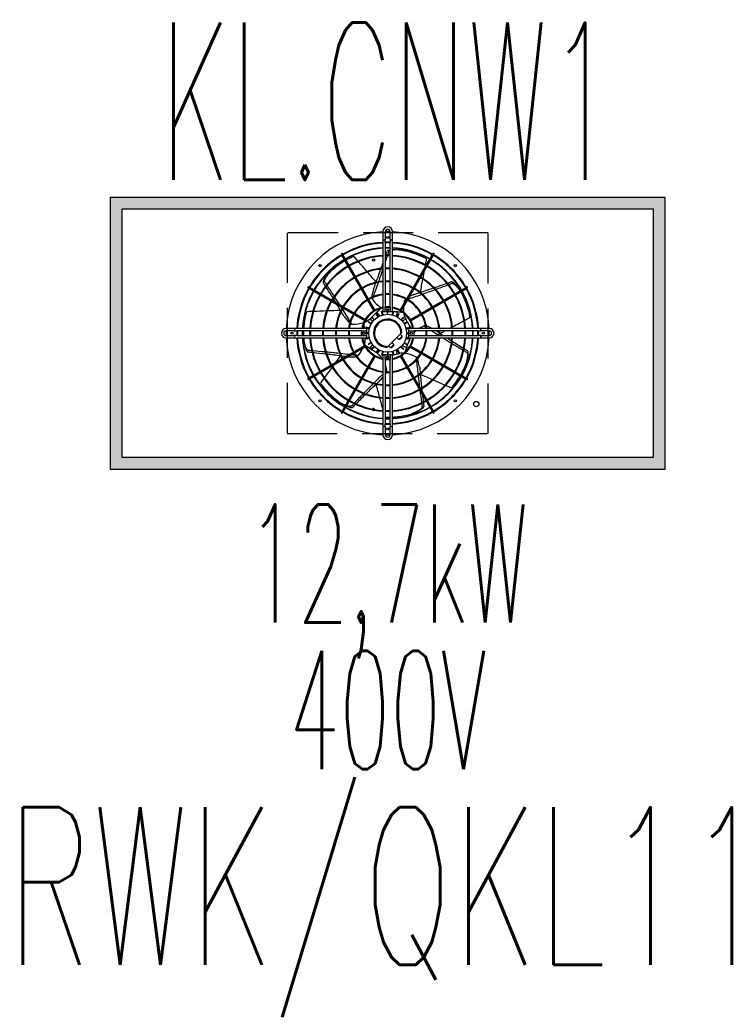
# Model space of a CAD drawing. Header units: millimetres. Extents: x -7955266 to 72030, y -46136 to 9299934.
# Tile 90 of 203: x -5142040 to -5141151, y 6619663 to 6620913. Entities that reach past the tile are written whole.
import ezdxf
from ezdxf.enums import TextEntityAlignment as Align

# ---------------------------------------------------------------- set-up
doc = ezdxf.new("R2010")
doc.units = ezdxf.units.MM
doc.header["$LTSCALE"] = 10
doc.linetypes.add('HIDDEN', pattern=[9.525, 6.35, -3.175])
for name, color, linetype, lineweight in [('BMS_urzadzenia_nr_obw_magistrala', 140, 'Continuous', 13), ('BMS_urzadzenia_WE_WY', 30, 'Continuous', 20), ('IE_ATRYBUTY_ BLOCK_1', 7, 'Continuous', 25), ('IE_ATRYBUTY_ BLOCK_2', 7, 'Continuous', 18), ('IE_urzadzenia', 30, 'Continuous', 25), ('IE_urzadzenia_nr_obw', 94, 'Continuous', 20)]:
    doc.layers.add(name, color=color, linetype=linetype, lineweight=lineweight)
doc.styles.add('ROMANS', font='romans.shx', dxfattribs={"width": 0.8})

# ---------------------------------------------------------------- blocks, each defined once
blk = doc.blocks.new('urzadzenie_klimatyzatorZ')
h = blk.add_hatch(color=256)
h.paths.add_polyline_path([(-337.5, -330), (337.5, -330), (337.5, -15), (-337.5, -15)], flags=16)
h.paths.add_polyline_path([(-352.5, -345), (352.5, -345), (352.5, 0), (-352.5, 0)])
at = {"linetype": 'HIDDEN'}
for p, q in [((-127.5, -45), (-127.5, -300)), ((127.5, -45), (-127.5, -45)), ((127.5, -300), (127.5, -45)), ((-127.5, -300), (127.5, -300))]:
    blk.add_line(p, q, dxfattribs=at)
for p, q in [((-6, -43.5), (-6, -53.5)), ((-3, -43.5), (-3, -53.5)), ((3, -53.5), (3, -43.5)), ((6, -53.5), (6, -43.5)), ((-6, -53.5), (-6, -55.5)), ((-6, -55.5), (-6, -57.4)), ((-6, -57.4), (-6, -145.5)), ((-3, -55.5), (-3, -53.5)), ((-3, -57.4), (-3, -55.5)), ((-3, -57.4), (-3, -139.5)), ((3, -53.5), (3, -55.5)), ((3, -55.5), (3, -57.4)), ((3, -139.5), (3, -57.4)), ((6, -55.5), (6, -53.5)), ((6, -57.4), (6, -55.5)), ((6, -145.5), (6, -57.4)), ((-58.8, -72.2), (-58.2, -73.2)), ((-17.1, -144.3), (-58.2, -73.2)), ((-56.9, -72.5), (-57.5, -71.4)), ((-15.9, -143.5), (-56.9, -72.5)), ((15.9, -143.5), (56.9, -72.5)), ((17.1, -144.3), (58.2, -73.2)), ((57.5, -71.4), (56.9, -72.5)), ((58.2, -73.2), (58.8, -72.2)), ((-101.1, -115), (-100, -115.6)), ((-99.3, -114.3), (-100.3, -113.7)), ((-29, -156.6), (-100, -115.6)), ((-28.2, -155.4), (-99.3, -114.3)), ((-17.9, -116), (-20, -125.2)), ((33.1, -123.3), (27.8, -125.8)), ((28.2, -155.4), (99.3, -114.3)), ((29, -156.6), (100, -115.6)), ((100.3, -113.7), (99.3, -114.3)), ((100, -115.6), (101.1, -115)), ((25.4, -127), (24.6, -127.4)), ((-15.9, -143.5), (-17.1, -144.3)), ((-14, -147.7), (-14.5, -148)), ((-12.3, -151.9), (-14.5, -148)), ((-11.7, -151.6), (-14, -147.7)), ((-9.8, -150.6), (-13.7, -145.7)), ((-7.1, -144.9), (-7.7, -145)), ((-6.5, -149.4), (-7.7, -145)), ((-5.9, -149.2), (-7.1, -144.9)), ((-3.2, -145.5), (-6, -145.5)), ((-3.2, -145.5), (-3.2, -139.5)), ((-3.2, -139.5), (3.2, -139.5)), ((-0.3, -145.5), (-3.2, -145.5)), ((0.4, -143.5), (-0.8, -143.2)), ((-0.3, -146.9), (-0.7, -148.5)), ((-0.3, -148.5), (-0.3, -144)), ((0.3, -144), (-0.3, -144)), ((0.3, -148.5), (0.3, -144)), ((3.2, -145.5), (0.3, -145.5)), ((0.5, -143.5), (0.4, -144)), ((3.2, -139.5), (3.2, -145.5)), ((6, -145.5), (3.2, -145.5)), ((5.9, -149.2), (7.1, -144.9)), ((6.5, -149.4), (7.7, -145)), ((7.7, -145), (7.1, -144.9)), ((11, -151.2), (12.4, -145.1)), ((11.7, -151.6), (14, -147.7)), ((12.3, -151.9), (14.5, -148)), ((14.5, -148), (14, -147.7)), ((17.1, -144.3), (15.9, -143.5)), ((-55.3, -151.2), (-49.5, -158.6)), ((-28.2, -155.4), (-29, -156.6)), ((-24.5, -158), (-24.8, -158.5)), ((-20.9, -160.8), (-24.8, -158.5)), ((-20.6, -160.2), (-24.5, -158)), ((-22.5, -154.1), (-23.4, -154.9)), ((-22.4, -154.1), (-19.2, -158.1)), ((-19.9, -152.1), (-20.4, -152.6)), ((-17.2, -155.7), (-20.4, -152.6)), ((-16.8, -155.3), (-19.9, -152.1)), ((16.8, -155.3), (19.9, -152.1)), ((17.2, -155.7), (20.4, -152.6)), ((23, -154.8), (18.3, -157)), ((20.4, -152.6), (19.9, -152.1)), ((20.6, -160.2), (24.5, -158)), ((20.9, -160.8), (24.8, -158.5)), ((22.9, -154.7), (22.4, -153.6)), ((24.8, -158.5), (24.5, -158)), ((29, -156.6), (28.2, -155.4)), ((-118.9, -166.5), (-129, -166.5)), ((-118.9, -169.5), (-129, -169.5)), ((-117, -166.5), (-118.9, -166.5)), ((-118.9, -169.5), (-117, -169.5)), ((-115.1, -166.5), (-117, -166.5)), ((-117, -169.5), (-115.1, -169.5)), ((-27, -166.5), (-115.1, -166.5)), ((-33, -169.5), (-115.1, -169.5)), ((-33, -169.3), (-27, -169.3)), ((-33, -175.7), (-33, -169.3)), ((-24, -172.2), (-28.5, -172.2)), ((-28.5, -172.2), (-28.5, -172.8)), ((-24, -172.8), (-28.5, -172.8)), ((-27.5, -164.8), (-27.6, -165.4)), ((-23.3, -166.6), (-27.6, -165.4)), ((-23.1, -166), (-27.5, -164.8)), ((-23.6, -166.5), (-27, -166.5)), ((-27, -166.5), (-27, -169.3)), ((-27, -169.3), (-27, -172.2)), ((-27, -172.8), (-27, -175.7)), ((0.2, -189.3), (16.8, -172.7)), ((15.9, -173.6), (18.5, -176.1)), ((16.8, -172.7), (18, -171.5)), ((23.1, -166), (27.5, -164.8)), ((23.3, -166.6), (27.6, -165.4)), ((23.5, -167.8), (29.1, -165.1)), ((24, -172.2), (28.5, -172.2)), ((24, -172.8), (28.5, -172.8)), ((115.1, -166.5), (27, -166.5)), ((27, -169.3), (27, -166.5)), ((27, -172.2), (27, -169.3)), ((27, -169.3), (33, -169.3)), ((27, -175.7), (27, -172.8)), ((27.6, -165.4), (27.5, -164.8)), ((28.5, -172.8), (28.5, -172.2)), ((33, -169.3), (33, -175.7)), ((115.1, -169.5), (33, -169.5)), ((56.7, -166.5), (50.6, -163.6)), ((117, -166.5), (115.1, -166.5)), ((115.1, -169.5), (117, -169.5)), ((118.9, -166.5), (117, -166.5)), ((117, -169.5), (118.9, -169.5)), ((129, -166.5), (118.9, -166.5)), ((129, -169.5), (118.9, -169.5)), ((-129, -175.5), (-118.9, -175.5)), ((-129, -178.5), (-118.9, -178.5)), ((-117, -175.5), (-118.9, -175.5)), ((-118.9, -178.5), (-117, -178.5)), ((-115.1, -175.5), (-117, -175.5)), ((-117, -178.5), (-115.1, -178.5)), ((-115.1, -175.5), (-33, -175.5)), ((-115.1, -178.5), (-27, -178.5)), ((-27, -175.7), (-33, -175.7)), ((-28.4, -178.6), (-28.4, -179.8)), ((-23.3, -178.4), (-27.6, -179.6)), ((-27.6, -179.6), (-27.5, -180.2)), ((-23.1, -179), (-27.5, -180.2)), ((-27, -175.7), (-27, -178.5)), ((-27, -178.5), (-23.6, -178.5)), ((-20.9, -184.2), (-24.8, -186.5)), ((-24.8, -186.5), (-24.5, -187)), ((-20.6, -184.8), (-24.5, -187)), ((-19.2, -186.9), (-23, -191.8)), ((3.6, -191), (7.8, -186.7)), ((5.3, -184.2), (7.8, -186.7)), ((7.8, -188), (7.8, -186.7)), ((11.7, -177.8), (14.2, -180.3)), ((14.2, -180.3), (18.5, -176.1)), ((15.5, -180.3), (14.2, -180.3)), ((18.5, -177.4), (15.5, -180.3)), ((18.5, -177.4), (18.5, -176.1)), ((20.6, -184.8), (24.5, -187)), ((20.9, -184.2), (24.8, -186.5)), ((23.1, -179), (27.5, -180.2)), ((23.3, -178.4), (27.6, -179.6)), ((28.2, -179.4), (23.5, -177.2)), ((24.5, -187), (24.8, -186.5)), ((27, -178.5), (27, -175.7)), ((33, -175.7), (27, -175.7)), ((27, -178.5), (115.1, -178.5)), ((27.5, -180.2), (27.6, -179.6)), ((28.2, -179.3), (28.6, -178.5)), ((33, -175.5), (115.1, -175.5)), ((117, -175.5), (115.1, -175.5)), ((115.1, -178.5), (117, -178.5)), ((118.9, -175.5), (117, -175.5)), ((117, -178.5), (118.9, -178.5)), ((118.9, -175.5), (129, -175.5)), ((118.9, -178.5), (129, -178.5)), ((-29, -188.4), (-100, -229.4)), ((-28.2, -189.6), (-99.3, -230.7)), ((-29, -188.4), (-28.2, -189.6)), ((-17.2, -189.3), (-20.4, -192.4)), ((-20.4, -192.4), (-19.9, -192.9)), ((-16.8, -189.7), (-19.9, -192.9)), ((-12.3, -193.1), (-14.5, -197)), ((-14.5, -197), (-14, -197.3)), ((-11.7, -193.4), (-14, -197.3)), ((-13, -198.4), (-9.8, -194.4)), ((-12.9, -198.5), (-12, -199.2)), ((-6.5, -195.6), (-7.7, -200)), ((-7.7, -200), (-7.1, -200.1)), ((-5.9, -195.8), (-7.1, -200.1)), ((-6, -199.5), (-6, -287.5)), ((-6, -199.5), (-3.2, -199.5)), ((-3.2, -205.5), (-3.2, -199.5)), ((-3.2, -199.5), (-0.3, -199.5)), ((-1, -190.5), (0.2, -189.3)), ((-0.7, -196.5), (-0.3, -198.1)), ((-0.3, -196.5), (-0.3, -201)), ((0.3, -196.5), (0.3, -201)), ((0.3, -199.5), (3.2, -199.5)), ((1.1, -188.4), (3.6, -191)), ((3.2, -199.5), (6, -199.5)), ((3.2, -199.5), (3.2, -205.5)), ((4.9, -191), (3.6, -191)), ((7.8, -188), (4.9, -191)), ((5.9, -195.8), (7.1, -200.1)), ((6, -287.5), (6, -199.5)), ((6.5, -195.6), (7.7, -200)), ((7.1, -200.1), (7.7, -200)), ((12.2, -198.8), (11, -193.8)), ((11.7, -193.4), (14, -197.3)), ((12.3, -193.1), (14.5, -197)), ((12.3, -198.8), (13.5, -198.5)), ((14, -197.3), (14.5, -197)), ((16.8, -189.7), (19.9, -192.9)), ((17.2, -189.3), (20.4, -192.4)), ((18.3, -188), (23.9, -190.7)), ((19.9, -192.9), (20.4, -192.4)), ((28.2, -189.6), (29, -188.4)), ((28.2, -189.6), (99.3, -230.7)), ((29, -188.4), (100, -229.4)), ((-17.1, -200.7), (-58.2, -271.8)), ((-15.9, -201.5), (-56.9, -272.5)), ((-50.5, -202.5), (-41.7, -202.5)), ((-17.1, -200.7), (-15.9, -201.5)), ((3.2, -205.5), (-3.2, -205.5)), ((-3, -205.5), (-3, -287.5)), ((-0.3, -201), (0.3, -201)), ((0.4, -201), (0.7, -202.5)), ((3, -287.5), (3, -205.5)), ((15.9, -201.5), (17.1, -200.7)), ((15.9, -201.5), (56.9, -272.5)), ((17.1, -200.7), (58.2, -271.8)), ((40.6, -215.7), (38.5, -206.5)), ((-3, -224.4), (-2.5, -223.8)), ((-100, -229.4), (-101.1, -230)), ((-100.3, -231.3), (-99.3, -230.7)), ((-8.4, -231.2), (-6, -228.1)), ((99.3, -230.7), (100.3, -231.3)), ((101.1, -230), (100, -229.4)), ((-58.2, -271.8), (-58.8, -272.8)), ((-57.5, -273.6), (-56.9, -272.5)), ((56.9, -272.5), (57.5, -273.6)), ((58.8, -272.8), (58.2, -271.8)), ((-6, -287.5), (-6, -289.5)), ((-3, -289.5), (-3, -287.5)), ((3, -287.5), (3, -289.5)), ((6, -289.5), (6, -287.5)), ((-6, -289.5), (-6, -291.4)), ((-6, -291.4), (-6, -301.5)), ((-3, -291.4), (-3, -289.5)), ((-3, -291.4), (-3, -301.5)), ((3, -289.5), (3, -291.4)), ((3, -301.5), (3, -291.4)), ((6, -291.4), (6, -289.5)), ((6, -301.5), (6, -291.4))]:
    blk.add_line(p, q)
for points in [[(-352.5, -345), (352.5, -345), (352.5, 0), (-352.5, 0)], [(-337.5, -330), (337.5, -330), (337.5, -15), (-337.5, -15)]]:
    blk.add_lwpolyline(points, close=True)
for centre, radius in [((0, -51), 1.35), ((-85.9, -86.6), 1.35), ((-17.9, -79.5), 1.38), ((85.9, -86.6), 1.35), ((0, -172.5), 24), ((0, -142.5), 1.5), ((-121.5, -172.5), 1.35), ((-30, -172.5), 1.5), ((30, -172.5), 1.5), ((121.5, -172.5), 1.35), ((0, -202.5), 1.5), ((-85.9, -258.4), 1.35), ((85.9, -258.4), 1.35), ((112.5, -262.5), 3.38), ((0, -294), 1.35)]:
    blk.add_circle(centre, radius)
for centre, radius, start, end in [((0, -43.5), 6, 0, 180), ((0, -172.5), 129, 92.6659, 177.3341), ((0, -43.5), 3, 0, 180), ((0, -172.5), 129, 90, 91.3326), ((0, -172.5), 129, 88.6674, 90), ((0, -172.5), 129, 2.6659, 87.3341), ((0, -172.5), 115.5, 92.9777, 119.6279), ((0, -172.5), 114.6, 93.0012, 119.625), ((-4.5, -55.5), 1.5, 0, 180), ((0, -172.5), 115.5, 90, 91.4884), ((0, -172.5), 114.6, 90, 91.5001), ((0, -172.5), 115.5, 88.5116, 90), ((0, -172.5), 114.6, 88.4999, 90), ((4.5, -55.5), 1.5, 0, 180), ((0, -172.5), 115.5, 60.3721, 87.0223), ((0, -172.5), 114.6, 60.375, 86.9988), ((0, -172.5), 115.5, 120.3721, 149.6279), ((0, -172.5), 114.6, 120.375, 149.625), ((-58.1, -71.8), 0.75, 30, 210), ((0, -172.5), 108.6, 93.1671, 119.6043), ((0, -172.5), 108, 93.1847, 119.6021), ((0, -172.5), 99.1, 93.4714, 119.5663), ((0, -172.5), 98.2, 93.5033, 119.5624), ((0, -172.5), 108.6, 90, 91.583), ((0, -172.5), 108, 90, 91.5918), ((0, -172.5), 99.1, 90, 91.7349), ((0, -172.5), 98.2, 90, 91.7508), ((0, -172.5), 108.6, 88.417, 90), ((0, -172.5), 108, 88.4082, 90), ((0, -172.5), 99.1, 88.2651, 90), ((0, -172.5), 98.2, 88.2492, 90), ((3.8, -70.7), 2.89, 105.4119, 152.3986), ((0, -172.5), 108.6, 60.3957, 86.8329), ((0, -172.5), 108, 60.3979, 86.8153), ((9.5, -117.7), 51.2, 85.9958, 93.9403), ((11.7, -110.1), 43.3, 83.4711, 97.54), ((0, -172.5), 99.1, 60.4337, 86.5286), ((0, -172.5), 98.2, 60.4376, 86.4967), ((0, -172.5), 106.7, 81.0509, 82.9516), ((0, -172.5), 106.7, 77.1432, 81.0504), ((0, -172.5), 106.7, 63.3522, 77.1426), ((58.1, -71.8), 0.75, 330, 150), ((0, -172.5), 114.6, 30.375, 59.625), ((0, -172.5), 115.5, 30.3721, 59.6279), ((0, -172.5), 108.6, 120.3957, 149.6043), ((0, -172.5), 108, 120.3979, 149.6021), ((0, -172.5), 99.1, 120.4337, 149.5663), ((0, -172.5), 106.7, 120.403, 128.5712), ((0, -172.5), 106.7, 114.7805, 119.5972), ((-42.2, -81.1), 6, 99.362, 114.7783), ((-46.1, -80.5), 6.02, 40.8018, 61.2764), ((45.2, -82.5), 6, 47.9334, 63.3497), ((43.2, -79.1), 6.02, 349.3732, 9.8478), ((0, -172.5), 99.1, 30.4337, 59.5663), ((0, -172.5), 108, 30.3979, 59.6021), ((0, -172.5), 108.6, 30.3957, 59.6043), ((0, -172.5), 98.2, 120.4376, 149.5624), ((0, -172.5), 106.7, 132.4794, 134.3802), ((0, -172.5), 106.7, 128.5718, 132.479), ((0, -172.5), 82.7, 94.1616, 119.4803), ((0, -172.5), 81.8, 94.2074, 119.4745), ((0, -172.5), 82.7, 90, 92.0794), ((0, -172.5), 81.8, 90, 92.1023), ((0, -172.5), 82.7, 87.9206, 90), ((0, -172.5), 81.8, 87.8977, 90), ((0, -172.5), 82.7, 60.5197, 85.8384), ((0, -172.5), 81.8, 60.5255, 85.7926), ((0, -172.5), 98.2, 30.4376, 59.5624), ((0, -172.5), 82.7, 120.5197, 149.4803), ((0, -172.5), 81.8, 120.5255, 149.4745), ((0, -172.5), 66.3, 95.1946, 119.3516), ((0, -172.5), 65.4, 95.2663, 119.3426), ((0, -172.5), 66.3, 90, 92.5946), ((0, -172.5), 65.4, 90, 92.6304), ((0, -172.5), 66.3, 87.4054, 90), ((0, -172.5), 65.4, 87.3696, 90), ((0, -172.5), 66.3, 60.6484, 84.8054), ((0, -172.5), 65.4, 60.6574, 84.7337), ((0, -172.5), 81.8, 30.5255, 59.4745), ((0, -172.5), 82.7, 30.5197, 59.4803), ((0, -172.5), 115.5, 150.3721, 177.0223), ((0, -172.5), 114.6, 150.375, 176.9988), ((0, -172.5), 108.6, 150.3957, 176.8329), ((0, -172.5), 108, 150.3979, 176.8153), ((-100.7, -114.4), 0.75, 60, 240), ((0, -172.5), 99.1, 150.4337, 176.5286), ((0, -172.5), 98.2, 150.4376, 176.4967), ((0, -172.5), 66.3, 120.6484, 149.3516), ((0, -172.5), 65.4, 120.6574, 149.3426), ((0, -172.5), 49.9, 96.9115, 119.1381), ((0, -172.5), 49, 97.0392, 119.1223), ((0, -172.5), 49.9, 90, 93.4495), ((0, -172.5), 49, 90, 93.513), ((0, -172.5), 49.9, 86.5505, 90), ((0, -172.5), 49, 86.487, 90), ((0, -172.5), 49.9, 60.8619, 83.0885), ((0, -172.5), 49, 60.8777, 82.9608), ((0, -172.5), 65.4, 30.6574, 59.3426), ((0, -172.5), 66.3, 30.6484, 59.3516), ((0, -172.5), 98.2, 3.5033, 29.5624), ((0, -172.5), 99.1, 3.4714, 29.5663), ((0, -172.5), 106.7, 30.4028, 31.5231), ((0, -172.5), 106.7, 25.7146, 29.5968), ((0, -172.5), 108, 3.1847, 29.6021), ((0, -172.5), 108.6, 3.1671, 29.6043), ((0, -172.5), 114.6, 3.0012, 29.625), ((100.7, -114.4), 0.75, 300, 120), ((0, -172.5), 115.5, 2.9777, 29.6279), ((0, -172.5), 82.7, 150.5197, 175.8384), ((0, -172.5), 81.8, 150.5255, 175.7926), ((0, -172.5), 49.9, 120.8619, 149.1381), ((0, -172.5), 49, 120.8777, 149.1223), ((-14.1, -126.5), 6, 167.1429, 183.5389), ((-14.1, -126.5), 6, 192.4851, 208.7032), ((-14.1, -126.5), 6, 208.7039, 217.5935), ((15.7, -103.5), 43.7, 217.5945, 236.7924), ((63.8, -141.8), 43.7, 166.1657, 171.6382), ((27.2, -132.8), 6, 157.2754, 166.1649), ((27.2, -132.8), 6, 141.0566, 157.2746), ((27.2, -132.8), 6, 115.7143, 132.1103), ((0, -172.5), 49, 30.8777, 59.1223), ((0, -172.5), 49.9, 30.8619, 59.1381), ((0, -172.5), 81.8, 4.2074, 29.4745), ((0, -172.5), 82.7, 4.1616, 29.4803), ((0, -172.5), 106.7, 11.9236, 25.7141), ((0, -172.5), 106.7, 166.2092, 176.7757), ((-97.8, -148.5), 6, 150.7906, 166.2068), ((-100.7, -151.1), 6.02, 92.2304, 112.7049), ((0, -172.5), 66.3, 150.6484, 174.8054), ((0, -172.5), 65.4, 150.6574, 174.7337), ((0, -172.5), 49.9, 150.8619, 173.0885), ((0, -172.5), 49, 150.8777, 172.9608), ((0, -172.5), 32.6, 100.6222, 169.3778), ((0, -172.5), 33.5, 121.2848, 148.7152), ((-131, -31.2), 164, 311.4826, 315.6916), ((0, -172.5), 33.5, 100.3332, 118.7152), ((0, -172.5), 33.5, 90, 95.1455), ((0, -172.5), 33.5, 84.8545, 90), ((28.8, 18.1), 164, 260.054, 260.2535), ((0, -172.5), 33.5, 61.2848, 79.6668), ((0, -172.5), 32.6, 10.6222, 79.3778), ((28.8, 18.1), 164, 262.0111, 264.263), ((0, -172.5), 33.5, 31.2848, 58.7152), ((63.8, -141.8), 43.7, 176.4659, 185.364), ((63.8, -141.8), 43.7, 189.753, 190.8934), ((66.6, -133.9), 48.4, 198.4111, 205.5513), ((66.1, -132.6), 48.5, 201.0324, 205.577), ((0, -172.5), 49, 7.0392, 29.1223), ((0, -172.5), 49.9, 6.9115, 29.1381), ((0, -172.5), 65.4, 5.2663, 29.3426), ((0, -172.5), 66.3, 5.1946, 29.3516), ((-44.8, -154.9), 6, 218.5714, 234.9675), ((-44.8, -154.9), 6, 243.9137, 260.1318), ((-44.8, -154.9), 6, 260.1325, 269.0221), ((-44.1, -117.2), 43.7, 269.0231, 288.2209), ((0, -172.5), 33.5, 151.2848, 169.6668), ((-52.4, -116.1), 48.4, 301.2682, 308.4084), ((-44.1, -117.2), 43.7, 292.6102, 293.7505), ((-53.6, -116.9), 48.5, 303.8895, 308.4341), ((0, -172.5), 18, 3.1897, 266.8103), ((0, -172.5), 16.8, 359.4153, 270.5847), ((166.9, -76.2), 164, 208.6254, 212.8344), ((0, -172.5), 33.5, 10.3332, 28.7152), ((100, -148.1), 6.02, 297.9446, 318.4192), ((98.5, -151.7), 6, 356.5049, 11.9211), ((-129, -172.5), 6, 90, 270), ((-129, -172.5), 3, 90, 270), ((0, -172.5), 129, 178.6674, 181.3326), ((-117, -168), 1.5, 90, 270), ((0, -172.5), 115.5, 178.5116, 181.4884), ((0, -172.5), 114.6, 178.4999, 181.5001), ((0, -172.5), 108.6, 178.417, 181.583), ((0, -172.5), 108, 178.4082, 181.5918), ((0, -172.5), 106.7, 178.3886, 180), ((0, -172.5), 99.1, 178.2651, 181.7349), ((0, -172.5), 98.2, 178.2492, 181.7508), ((0, -172.5), 82.7, 177.9206, 182.0794), ((0, -172.5), 81.8, 177.8977, 182.1023), ((0, -172.5), 66.3, 177.4054, 182.5946), ((0, -172.5), 65.4, 177.3696, 182.6304), ((0, -172.5), 49.9, 176.5505, 183.4495), ((0, -172.5), 49, 176.487, 183.513), ((0, -172.5), 33.5, 174.8545, 185.1455), ((-192.2, -186.8), 164, 4.7323, 5.3661), ((0, -172.5), 33.5, 354.8545, 5.1455), ((63.8, -203.2), 43.7, 114.7381, 122.8535), ((48, -169), 6, 105.8468, 114.7364), ((48, -169), 6, 89.628, 105.846), ((0, -172.5), 49, 356.487, 3.513), ((48, -169), 6, 64.2857, 80.6818), ((0, -172.5), 49.9, 356.5505, 3.4495), ((0, -172.5), 65.4, 357.3696, 2.6304), ((0, -172.5), 66.3, 357.4054, 2.5946), ((0, -172.5), 81.8, 357.8977, 2.1023), ((0, -172.5), 82.7, 357.9206, 2.0794), ((0, -172.5), 98.2, 358.2492, 1.7508), ((0, -172.5), 99.1, 358.2651, 1.7349), ((0, -172.5), 108, 358.4082, 1.5918), ((0, -172.5), 108.6, 358.417, 1.583), ((0, -172.5), 114.6, 358.4999, 1.5001), ((0, -172.5), 115.5, 358.5116, 1.4884), ((117, -168), 1.5, 270, 90), ((129, -172.5), 6, 270, 90), ((0, -172.5), 129, 358.6674, 1.3326), ((129, -172.5), 3, 270, 90), ((0, -172.5), 129, 182.6659, 267.3341), ((-117, -177), 1.5, 90, 270), ((0, -172.5), 115.5, 182.9777, 209.6279), ((0, -172.5), 114.6, 183.0012, 209.625), ((0, -172.5), 108.6, 183.1671, 209.6043), ((0, -172.5), 108, 183.1847, 209.6021), ((0, -172.5), 106.7, 183.908, 185.8088), ((0, -172.5), 99.1, 183.4714, 209.5663), ((0, -172.5), 98.2, 183.5033, 209.5624), ((0, -172.5), 82.7, 184.1616, 209.4803), ((0, -172.5), 81.8, 184.2074, 209.4745), ((0, -172.5), 66.3, 185.1946, 209.3516), ((0, -172.5), 65.4, 185.2663, 209.3426), ((0, -172.5), 49.9, 186.9115, 209.1381), ((0, -172.5), 49, 187.0392, 209.1223), ((0, -172.5), 33.5, 190.3332, 208.7152), ((0, -172.5), 32.6, 190.6222, 259.3778), ((-76.8, -178.4), 48.4, 352.6968, 359.837), ((-70.8, -172.5), 43.7, 344.0387, 345.1791), ((-76.9, -179.7), 48.5, 355.3181, 359.8627), ((0, -172.5), 32.6, 280.6222, 349.3778), ((0, -172.5), 129, 272.6659, 357.3341), ((179.4, -243), 164, 157.1969, 161.4059), ((0, -172.5), 33.5, 331.2848, 349.6668), ((0, -172.5), 49, 330.8777, 352.9608), ((0, -172.5), 49.9, 330.8619, 353.0885), ((0, -172.5), 65.4, 330.6574, 354.7337), ((0, -172.5), 66.3, 330.6484, 354.8054), ((0, -172.5), 81.8, 330.5255, 355.7926), ((0, -172.5), 82.7, 330.5197, 355.8384), ((0, -172.5), 98.2, 330.4376, 356.4967), ((0, -172.5), 99.1, 330.4337, 356.5286), ((0, -172.5), 108, 330.3979, 356.8153), ((0, -172.5), 108.6, 330.3957, 356.8329), ((0, -172.5), 114.6, 330.375, 356.9988), ((0, -172.5), 115.5, 330.3721, 357.0223), ((117, -177), 1.5, 270, 90), ((0, -172.5), 49.9, 210.8619, 239.1381), ((0, -172.5), 49, 210.8777, 239.1223), ((-70.8, -172.5), 43.7, 320.4524, 334.2097), ((0, -172.5), 33.5, 211.2848, 238.7152), ((-108.6, -331.7), 164, 54.3397, 58.5487), ((-43.3, -236.2), 48.4, 44.1254, 51.2655), ((-42.3, -237.1), 48.5, 46.7467, 51.2913), ((56.7, -356.7), 164, 105.7683, 108.0193), ((22.8, -246), 48.4, 95.5539, 102.6941), ((24.1, -245.8), 48.5, 98.1752, 102.7199), ((15.7, -241.5), 43.7, 86.8959, 88.0362), ((0, -172.5), 33.5, 301.2848, 328.7152), ((15.7, -241.5), 43.7, 63.3088, 82.5066), ((0, -172.5), 49, 300.8777, 329.1223), ((0, -172.5), 49.9, 300.8619, 329.1381), ((0, -172.5), 66.3, 210.6484, 239.3516), ((0, -172.5), 65.4, 210.6574, 239.3426), ((-41.7, -196.5), 6, 270, 286.3961), ((-41.7, -196.5), 6, 295.3423, 311.5603), ((-41.7, -196.5), 6, 311.5611, 320.4506), ((0, -172.5), 33.5, 241.2848, 259.6668), ((-44.1, -227.8), 43.7, 35.4673, 36.6077), ((0, -172.5), 33.5, 264.8545, 275.1455), ((56.7, -356.7), 164, 109.6881, 109.9773), ((0, -172.5), 33.5, 280.3332, 298.7152), ((0, -172.5), 65.4, 300.6574, 329.3426), ((0, -172.5), 66.3, 300.6484, 329.3516), ((32.7, -207.8), 6, 54.4182, 63.3078), ((32.7, -207.8), 6, 38.1994, 54.4175), ((32.7, -207.8), 6, 12.8571, 29.2532), ((0, -172.5), 106.7, 334.2861, 338.1933), ((0, -172.5), 106.7, 338.1937, 340.0945), ((0, -172.5), 99.1, 210.4337, 239.5663), ((0, -172.5), 98.2, 210.4376, 239.5624), ((0, -172.5), 82.7, 210.5197, 239.4803), ((0, -172.5), 81.8, 210.5255, 239.4745), ((0, -172.5), 49.9, 240.8619, 263.0885), ((0, -172.5), 49, 240.8777, 262.9608), ((-44.1, -227.8), 43.7, 11.8808, 19.7525), ((0, -172.5), 49, 266.487, 273.513), ((0, -172.5), 49.9, 266.5505, 273.4495), ((-7.2, -220.1), 6, 321.4286, 337.8246), ((-7.2, -220.1), 6, 2.9897, 11.8792), ((-7.2, -220.1), 6, 346.7708, 2.9889), ((0, -172.5), 49, 277.0392, 299.1223), ((0, -172.5), 49.9, 276.9115, 299.1381), ((0, -172.5), 81.8, 300.5255, 329.4745), ((0, -172.5), 82.7, 300.5197, 329.4803), ((0, -172.5), 98.2, 300.4376, 329.5624), ((0, -172.5), 99.1, 300.4337, 329.5663), ((0, -172.5), 106.7, 330.4037, 334.2848), ((-100.7, -230.6), 0.75, 120, 300), ((0, -172.5), 115.5, 210.3721, 239.6279), ((0, -172.5), 114.6, 210.375, 239.625), ((0, -172.5), 108.6, 210.3957, 239.6043), ((0, -172.5), 108, 210.3979, 239.6021), ((-79.5, -237.9), 6.02, 143.6589, 164.1335), ((-79.7, -234), 6, 202.2191, 217.6354), ((0, -172.5), 66.3, 240.6484, 264.8054), ((0, -172.5), 65.4, 240.6574, 264.7337), ((0, -172.5), 65.4, 275.2663, 299.3426), ((0, -172.5), 66.3, 275.1946, 299.3516), ((0, -172.5), 108, 300.3979, 329.6021), ((0, -172.5), 108.6, 300.3957, 329.6043), ((0, -172.5), 114.6, 300.375, 329.625), ((0, -172.5), 115.5, 300.3721, 329.6279), ((0, -172.5), 106.7, 320.4952, 329.5968), ((100.7, -230.6), 0.75, 240, 60), ((0, -172.5), 106.7, 217.6379, 231.4283), ((0, -172.5), 82.7, 240.5197, 265.8384), ((0, -172.5), 81.8, 240.5255, 265.7926), ((0, -172.5), 65.4, 267.3696, 272.6304), ((0, -172.5), 66.3, 267.4054, 272.5946), ((0, -172.5), 81.8, 274.2074, 299.4745), ((0, -172.5), 82.7, 274.1616, 299.4803), ((81.4, -235.4), 6.02, 246.5161, 266.9907), ((77.7, -236.5), 6, 305.0763, 320.4926), ((0, -172.5), 106.7, 231.4289, 235.3361), ((0, -172.5), 106.7, 235.3366, 237.2373), ((-36.3, -221.3), 46, 237.9771, 247.8759), ((-31.6, -216.2), 52.9, 240.3474, 245.1121), ((0, -172.5), 99.1, 240.4337, 266.5286), ((0, -172.5), 98.2, 240.4376, 266.4967), ((0, -172.5), 81.8, 267.8977, 272.1023), ((0, -172.5), 82.7, 267.9206, 272.0794), ((0, -172.5), 98.2, 273.5033, 299.5624), ((0, -172.5), 99.1, 273.4714, 299.5663), ((-58.1, -273.2), 0.75, 150, 330), ((0, -172.5), 115.5, 240.3721, 267.0223), ((0, -172.5), 114.6, 240.375, 266.9988), ((0, -172.5), 108.6, 240.3957, 266.8329), ((0, -172.5), 108, 240.3979, 266.8153), ((-17.9, -269.4), 1.38, 193.1209, 326.0042), ((-17.9, -269.4), 1.38, 90, 154.8946), ((-17.9, -269.4), 1.38, 4.2305, 90), ((0, -172.5), 98.2, 268.2492, 271.7508), ((0, -172.5), 99.1, 268.2651, 271.7349), ((0, -172.5), 108, 273.1847, 299.6021), ((0, -172.5), 108.6, 273.1671, 299.6043), ((0, -172.5), 114.6, 273.0012, 299.625), ((0, -172.5), 115.5, 272.9777, 299.6279), ((0, -172.5), 106.7, 282.8575, 286.7647), ((0, -172.5), 106.7, 286.7652, 288.6659), ((58.1, -273.2), 0.75, 210, 30), ((-1.6, -273.2), 6.01, 256.9111, 269.0612), ((0, -172.5), 108, 268.4082, 271.5918), ((0, -172.5), 108.6, 268.417, 271.583), ((0, -172.5), 114.6, 268.4999, 271.5001), ((0, -172.5), 106.7, 269.0665, 271.6112), ((0, -172.5), 106.7, 273.2242, 282.8571), ((-4.5, -289.5), 1.5, 180, 0), ((0, -172.5), 115.5, 268.5116, 271.4884), ((4.5, -289.5), 1.5, 180, 0), ((0, -301.5), 6, 180, 0), ((0, -172.5), 129, 268.6674, 271.3326), ((0, -301.5), 3, 180, 0)]:
    blk.add_arc(centre, radius, start, end)
for centre, major_axis, ratio, start_param, end_param in [((1105.1, 4858.3), (-1148.9, -5033.8), 0.018843, 0.19712, 0.205219), ((1105.1, 4858.3), (-1143.6, -5010.6), 0.018843, 0.180443, 0.180909), ((1105.1, 4858.3), (-1143.6, -5010.6), 0.018843, 0.181938, 0.187017), ((1105.1, 4858.3), (-1148.9, -5033.8), 0.018843, 0.206114, 0.210059), ((946.6, -1426.9), (1488.3, -1866.3), 0.040757, 2.343333, 2.346709), ((946.6, -1426.9), (1488.3, -1866.3), 0.040757, 2.333158, 2.342778), ((1105.1, 4858.3), (-1143.6, -5010.6), 0.018843, 0.161837, 0.170185), ((-390.6, -1694.7), (-531.2, -2327.2), 0.040757, 2.34174, 2.342778), ((-390.6, -1694.7), (-531.2, -2327.2), 0.040757, 2.343333, 2.346709), ((946.6, -1426.9), (1488.3, -1866.3), 0.040757, 2.322894, 2.332595), ((1105.1, 4858.3), (-1143.6, -5010.6), 0.018843, 0.137514, 0.160637), ((1105.1, 4858.3), (-1148.9, -5033.8), 0.018843, 0.169281, 0.187526), ((-390.6, -1694.7), (-531.2, -2327.2), 0.040757, 2.333158, 2.339108), ((-3244.2, 3828.2), (3204.4, -4018.2), 0.018843, 0.181938, 0.187017), ((-3244.2, 3828.2), (3219.3, -4036.8), 0.018843, 0.206114, 0.210059), ((-3244.2, 3828.2), (3219.3, -4036.8), 0.018843, 0.188944, 0.205219), ((1105.1, 4858.3), (-1148.9, -5033.8), 0.018843, 0.144674, 0.168097), ((1105.1, 4858.3), (-1143.6, -5010.6), 0.018843, 0.124789, 0.135982), ((-390.6, -1694.7), (-531.2, -2327.2), 0.040757, 2.322894, 2.332595), ((4622.3, 2100.1), (-4630.5, -2229.9), 0.018843, 0.161837, 0.180909), ((4622.3, 2100.1), (-4652, -2240.3), 0.018843, 0.188944, 0.205219), ((4622.3, 2100.1), (-4630.5, -2229.9), 0.018843, 0.181938, 0.187017), ((4622.3, 2100.1), (-4652, -2240.3), 0.018843, 0.206114, 0.210059), ((-3244.2, 3828.2), (3204.4, -4018.2), 0.018843, 0.161837, 0.180909), ((4622.3, 2100.1), (-4652, -2240.3), 0.018843, 0.146026, 0.168097), ((4622.3, 2100.1), (-4630.5, -2229.9), 0.018843, 0.124789, 0.135982), ((4622.3, 2100.1), (-4630.5, -2229.9), 0.018843, 0.137514, 0.160637), ((4622.3, 2100.1), (-4652, -2240.3), 0.018843, 0.169281, 0.187941), ((-3244.2, 3828.2), (3204.4, -4018.2), 0.018843, 0.153372, 0.160637), ((-3244.2, 3828.2), (3219.3, -4036.8), 0.018843, 0.1749, 0.187941), ((-3244.2, 3828.2), (3204.4, -4018.2), 0.018843, 0.137514, 0.149342), ((1105.1, 4858.3), (-1148.9, -5033.8), 0.018843, 0.13987, 0.143049), ((4622.3, 2100.1), (-4652, -2240.3), 0.018843, 0.13987, 0.143016), ((1570.9, -214.6), (-2387.1, 0), 0.040757, -0.79826, -0.794884), ((1570.9, -214.6), (-2387.1, 0), 0.040757, -0.808434, -0.798814), ((1570.9, -214.6), (-2387.1, 0), 0.040757, -0.818699, -0.808998), ((-3244.2, 3828.2), (3204.4, -4018.2), 0.018843, 0.124789, 0.135982), ((-3244.2, 3828.2), (3219.3, -4036.8), 0.018843, 0.169281, 0.171277), ((-3244.2, 3828.2), (3219.3, -4036.8), 0.018843, 0.144674, 0.168097), ((-61.3, -163), (-76.1, -60.7), 0.192511, 2.087387, 2.163873), ((-30.8, -118.6), (94.9, -21.6), 0.192511, -1.054205, -0.97772), ((-3244.2, 3828.2), (3219.3, -4036.8), 0.018843, 0.13987, 0.143049), ((-45.7, -214.6), (0, -97.3), 0.192511, 2.087387, 2.163873), ((-1433.6, -816.2), (-2150.7, -1035.7), 0.040757, 2.333158, 2.342778), ((-1433.6, -816.2), (-2150.7, -1035.7), 0.040757, 2.343333, 2.346709), ((22.9, -114.8), (42.2, -87.7), 0.192511, -1.054205, -1.035545), ((4658.8, -2369.4), (4652, -2240.3), 0.018843, 3.281463, 3.284642), ((4658.8, -2369.4), (4652, -2240.3), 0.018843, 3.286266, 3.289555), ((4658.8, -2369.4), (4652, -2240.3), 0.018843, 3.296618, 3.30969), ((4658.8, -2369.4), (4630.5, -2229.9), 0.018843, 3.271357, 3.277575), ((4658.8, -2369.4), (4630.5, -2229.9), 0.018843, 3.279106, 3.286668), ((-1433.6, -816.2), (-2150.7, -1035.7), 0.040757, 2.322894, 2.32675), ((-1433.6, -816.2), (-2150.7, -1035.7), 0.040757, 2.330442, 2.332595), ((4658.8, -2369.4), (4652, -2240.3), 0.018843, 3.31643, 3.329534), ((4658.8, -2369.4), (4630.5, -2229.9), 0.018843, 3.293869, 3.30223), ((4658.8, -2369.4), (4652, -2240.3), 0.018843, 3.330536, 3.346812), ((4658.8, -2369.4), (4630.5, -2229.9), 0.018843, 3.303429, 3.322502), ((-5150.6, -214.6), (-5163.3, 0), 0.018843, 3.347706, 3.351652), ((-5150.6, -214.6), (-5139.4, 0), 0.018843, 3.323531, 3.328609), ((-5150.6, -214.6), (5163.3, 0), 0.018843, 0.188944, 0.205219), ((-5150.6, -214.6), (5139.4, 0), 0.018843, 0.161837, 0.180909), ((-5150.6, -214.6), (5163.3, 0), 0.018843, 0.169281, 0.187941), ((-5150.6, -214.6), (5139.4, 0), 0.018843, 0.137514, 0.160637), ((-5150.6, -214.6), (5163.3, 0), 0.018843, 0.154092, 0.168097), ((-5150.6, -214.6), (-5163.3, 0), 0.018843, 3.286266, 3.29253), ((4.4, -234.4), (76.1, -60.7), 0.192511, 2.087387, 2.163873), ((59.4, -154.4), (-42.2, -87.7), 0.192511, -1.054205, -0.97772), ((4658.8, -2369.4), (4652, -2240.3), 0.018843, 3.347706, 3.351652), ((4658.8, -2369.4), (4630.5, -2229.9), 0.018843, 3.323531, 3.328609), ((1012.3, 1029.5), (-1488.3, -1866.3), 0.040757, -0.818699, -0.812439), ((-5150.6, -214.6), (-5139.4, 0), 0.018843, 3.269232, 3.277575), ((-5150.6, -214.6), (5163.3, 0), 0.018843, 0.13987, 0.143049), ((51.2, -207.7), (-94.9, -21.6), 0.192511, -1.054205, -1.028833), ((1187.1, -5184.6), (1148.9, -5033.8), 0.018843, 3.281463, 3.284642), ((1187.1, -5184.6), (1148.9, -5033.8), 0.018843, 3.286266, 3.30969), ((1012.3, 1029.5), (-1488.3, -1866.3), 0.040757, -0.808434, -0.798814), ((1012.3, 1029.5), (-1488.3, -1866.3), 0.040757, -0.81028, -0.808998), ((-3178.5, -4225.6), (-3219.3, -4036.8), 0.018843, 3.2903, 3.30969), ((-3178.5, -4225.6), (-3219.3, -4036.8), 0.018843, 3.281463, 3.284642), ((1187.1, -5184.6), (1143.6, -5010.6), 0.018843, 3.266381, 3.277575), ((1187.1, -5184.6), (1143.6, -5010.6), 0.018843, 3.279106, 3.30223), ((-1397.1, 547), (2150.7, -1035.7), 0.040757, -0.818699, -0.808998), ((1012.3, 1029.5), (-1488.3, -1866.3), 0.040757, -0.79826, -0.794884), ((-3178.5, -4225.6), (-3219.3, -4036.8), 0.018843, 3.310873, 3.329534), ((-3178.5, -4225.6), (-3204.4, -4018.2), 0.018843, 3.279106, 3.30223), ((-308.6, 1368.4), (531.2, -2327.2), 0.040757, -0.818699, -0.808998), ((-3178.5, -4225.6), (-3204.4, -4018.2), 0.018843, 3.266381, 3.277575), ((1187.1, -5184.6), (1148.9, -5033.8), 0.018843, 3.310873, 3.326886), ((-1397.1, 547), (2150.7, -1035.7), 0.040757, -0.808434, -0.798814), ((-3178.5, -4225.6), (-3219.3, -4036.8), 0.018843, 3.330536, 3.346812), ((1187.1, -5184.6), (1148.9, -5033.8), 0.018843, 3.330889, 3.346812), ((1187.1, -5184.6), (1143.6, -5010.6), 0.018843, 3.303429, 3.307666), ((-1397.1, 547), (2150.7, -1035.7), 0.040757, -0.79826, -0.794884), ((-3178.5, -4225.6), (-3219.3, -4036.8), 0.018843, 3.347706, 3.351652), ((-3178.5, -4225.6), (-3204.4, -4018.2), 0.018843, 3.303429, 3.322502), ((-308.6, 1368.4), (531.2, -2327.2), 0.040757, -0.808434, -0.798815), ((1187.1, -5184.6), (1148.9, -5033.8), 0.018843, 3.347706, 3.351652), ((1187.1, -5184.6), (1143.6, -5010.6), 0.018843, 3.312015, 3.322502), ((1187.1, -5184.6), (1143.6, -5010.6), 0.018843, 3.323531, 3.328609), ((-3178.5, -4225.6), (-3204.4, -4018.2), 0.018843, 3.323531, 3.328609)]:
    blk.add_ellipse(centre, major_axis=major_axis, ratio=ratio, start_param=start_param, end_param=end_param)
for points, knots in [([(3, -67), (2.6, -67), (2.3, -67.1), (1.6, -67.3), (1.2, -67.4), (0.7, -67.5), (0.6, -67.6), (0.2, -67.7), (0.1, -67.8), (-0.3, -68), (-0.5, -68.2), (-0.8, -68.4), (-0.8, -68.5), (-1, -68.7), (-1, -68.8), (-1, -68.9)], [105.823819, 105.823819, 105.823819, 105.823819, 109.253118, 109.253118, 112.682473, 112.682473, 114.39715, 114.39715, 116.111827, 116.111827, 118.548976, 118.548976, 119.767551, 119.767551, 120.608571, 120.608571, 120.608571, 120.608571]), ([(-74.6, -96.3), (-74.9, -96.5), (-75.1, -96.8), (-75.8, -97.6), (-76.2, -98.1), (-77.1, -99.2), (-77.5, -99.7), (-78.3, -100.8), (-78.7, -101.3), (-79.4, -102.4), (-79.8, -102.9), (-80.3, -103.7), (-80.5, -104), (-80.8, -104.7), (-81, -105), (-81.3, -105.7), (-81.4, -106), (-81.6, -106.5), (-81.7, -106.7), (-81.8, -107), (-81.8, -107.2), (-81.9, -107.6), (-81.9, -107.8), (-81.8, -108.2), (-81.8, -108.3), (-81.7, -108.5), (-81.7, -108.6), (-81.6, -108.7)], [72.856457, 72.856457, 72.856457, 72.856457, 76.498272, 76.498272, 82.972306, 82.972306, 89.446341, 89.446341, 95.920375, 95.920375, 102.39441, 102.39441, 105.823764, 105.823764, 109.253118, 109.253118, 112.682473, 112.682473, 114.39715, 114.39715, 116.111827, 116.111827, 118.548976, 118.548976, 119.767551, 119.767551, 120.608571, 120.608571, 120.608571, 120.608571]), ([(-79.9, -107.3), (-79.9, -107.2), (-79.9, -107.1), (-80, -106.9), (-80.1, -106.8), (-80.1, -106.5), (-80.1, -106.4), (-80.1, -106.2), (-80.1, -106), (-80.1, -105.7), (-80, -105.6), (-80, -105.3), (-79.9, -105.1), (-79.8, -104.6), (-79.6, -104.3), (-79.4, -103.7), (-79.2, -103.4), (-78.9, -102.8), (-78.8, -102.5), (-78.3, -101.7), (-78, -101.2), (-77.3, -100.1), (-76.9, -99.6), (-76.2, -98.6), (-75.8, -98.1), (-75, -97.1), (-74.6, -96.6), (-73.5, -95.3), (-72.8, -94.6), (-72, -93.8)], [116.818504, 116.818504, 116.818504, 116.818504, 117.674315, 117.674315, 118.90653, 118.90653, 120.138745, 120.138745, 121.370961, 121.370961, 122.9854, 122.9854, 124.599839, 124.599839, 127.828717, 127.828717, 131.057596, 131.057596, 134.286474, 134.286474, 140.459649, 140.459649, 146.632824, 146.632824, 152.805999, 152.805999, 158.979173, 158.979173, 169.240552, 169.240552, 169.240552, 169.240552]), ([(90.9, -116.7), (90.7, -116.4), (90.5, -116.1), (89.9, -115.3), (89.5, -114.7), (88.7, -113.7), (88.2, -113.1), (87.4, -112.1), (86.9, -111.6), (86, -110.7), (85.6, -110.2), (84.9, -109.5), (84.6, -109.3), (84.1, -108.8), (83.8, -108.6), (83.2, -108.1), (83, -107.9), (82.5, -107.6), (82.3, -107.5), (82, -107.4), (81.9, -107.3), (81.5, -107.1), (81.3, -107.1), (80.9, -107), (80.7, -107), (80.5, -107.1), (80.5, -107.1), (80.4, -107.1)], [72.856457, 72.856457, 72.856457, 72.856457, 76.498272, 76.498272, 82.972306, 82.972306, 89.446341, 89.446341, 95.920375, 95.920375, 102.39441, 102.39441, 105.823764, 105.823764, 109.253118, 109.253118, 112.682473, 112.682473, 114.39715, 114.39715, 116.111827, 116.111827, 118.548976, 118.548976, 119.767551, 119.767551, 120.608571, 120.608571, 120.608571, 120.608571]), ([(81.4, -109.2), (81.4, -109.1), (81.5, -109.1), (81.7, -109.1), (81.9, -109.1), (82.1, -109.1), (82.3, -109.1), (82.5, -109.2), (82.6, -109.2), (82.9, -109.3), (83, -109.4), (83.3, -109.5), (83.5, -109.6), (83.9, -109.8), (84.2, -110), (84.8, -110.4), (85, -110.6), (85.5, -111.1), (85.8, -111.3), (86.5, -111.9), (86.9, -112.3), (87.8, -113.2), (88.2, -113.7), (89, -114.7), (89.4, -115.1), (90.2, -116.1), (90.6, -116.7), (91.3, -117.6), (91.6, -118.1), (91.9, -118.6)], [116.818504, 116.818504, 116.818504, 116.818504, 117.674315, 117.674315, 118.90653, 118.90653, 120.138745, 120.138745, 121.370961, 121.370961, 122.9854, 122.9854, 124.599839, 124.599839, 127.828717, 127.828717, 131.057596, 131.057596, 134.286474, 134.286474, 140.459649, 140.459649, 146.632824, 146.632824, 152.805999, 152.805999, 158.979173, 158.979173, 164.453305, 164.453305, 164.453305, 164.453305]), ([(0.5, -143.5), (0.4, -143.5), (0.4, -143.5), (-0.2, -143.4), (-0.8, -143.2), (-1.4, -143)], [51.900767, 51.900767, 51.900767, 51.900767, 52.250056, 52.250056, 58.635791, 58.635791, 58.635791, 58.635791]), ([(-100.8, -194.3), (-100.9, -194.3), (-101, -194.2), (-101.2, -194.2), (-101.3, -194.1), (-101.5, -194), (-101.6, -193.9), (-101.8, -193.8), (-101.9, -193.7), (-102.1, -193.5), (-102.2, -193.4), (-102.4, -193.1), (-102.5, -193), (-102.8, -192.6), (-103, -192.3), (-103.3, -191.6), (-103.4, -191.3), (-103.7, -190.7), (-103.8, -190.4), (-104.2, -189.6), (-104.4, -189), (-104.8, -187.8), (-105, -187.2), (-105.3, -186), (-105.4, -185.4), (-105.7, -184.1), (-105.9, -183.5), (-106.2, -181.8), (-106.3, -180.8), (-106.4, -179.8)], [116.818504, 116.818504, 116.818504, 116.818504, 117.674315, 117.674315, 118.90653, 118.90653, 120.138745, 120.138745, 121.370961, 121.370961, 122.9854, 122.9854, 124.599839, 124.599839, 127.828717, 127.828717, 131.057596, 131.057596, 134.286474, 134.286474, 140.459649, 140.459649, 146.632824, 146.632824, 152.805999, 152.805999, 158.979173, 158.979173, 169.240552, 169.240552, 169.240552, 169.240552]), ([(-106.1, -183.3), (-106.1, -183.7), (-106, -184), (-105.8, -185.1), (-105.7, -185.7), (-105.4, -187.1), (-105.3, -187.7), (-104.9, -189), (-104.7, -189.6), (-104.4, -190.9), (-104.1, -191.5), (-103.8, -192.4), (-103.7, -192.7), (-103.4, -193.4), (-103.3, -193.7), (-102.9, -194.4), (-102.8, -194.7), (-102.5, -195.2), (-102.4, -195.3), (-102.2, -195.6), (-102.1, -195.7), (-101.8, -196), (-101.6, -196.2), (-101.3, -196.4), (-101.2, -196.5), (-101, -196.5), (-100.9, -196.5), (-100.8, -196.5)], [72.856457, 72.856457, 72.856457, 72.856457, 76.498272, 76.498272, 82.972306, 82.972306, 89.446341, 89.446341, 95.920375, 95.920375, 102.39441, 102.39441, 105.823764, 105.823764, 109.253118, 109.253118, 112.682473, 112.682473, 114.39715, 114.39715, 116.111827, 116.111827, 118.548976, 118.548976, 119.767551, 119.767551, 120.608571, 120.608571, 120.608571, 120.608571]), ([(28.2, -179.4), (28.2, -179.4), (28.2, -179.3), (28.3, -179), (28.5, -178.8), (28.6, -178.5)], [51.900767, 51.900767, 51.900767, 51.900767, 52.250056, 52.250056, 55.469243, 55.469243, 55.469243, 55.469243]), ([(100.3, -196.6), (100.3, -196.7), (100.4, -196.7), (100.6, -196.9), (100.6, -197), (100.8, -197.2), (100.9, -197.3), (101, -197.5), (101, -197.6), (101.1, -197.9), (101.1, -198.1), (101.2, -198.4), (101.2, -198.5), (101.3, -199), (101.3, -199.4), (101.4, -200.1), (101.4, -200.4), (101.4, -201.1), (101.3, -201.4), (101.3, -202.3), (101.2, -202.9), (101, -204.2), (100.9, -204.8), (100.7, -206), (100.6, -206.6), (100.3, -207.9), (100.1, -208.5), (99.7, -210.1), (99.4, -211.2), (99, -212.1)], [116.818504, 116.818504, 116.818504, 116.818504, 117.674315, 117.674315, 118.90653, 118.90653, 120.138745, 120.138745, 121.370961, 121.370961, 122.9854, 122.9854, 124.599839, 124.599839, 127.828717, 127.828717, 131.057596, 131.057596, 134.286474, 134.286474, 140.459649, 140.459649, 146.632824, 146.632824, 152.805999, 152.805999, 158.979173, 158.979173, 169.240552, 169.240552, 169.240552, 169.240552]), ([(100.3, -208.8), (100.4, -208.5), (100.5, -208.1), (100.8, -207.1), (101, -206.4), (101.3, -205.1), (101.4, -204.5), (101.7, -203.2), (101.8, -202.5), (102, -201.2), (102.1, -200.6), (102.2, -199.6), (102.2, -199.3), (102.2, -198.5), (102.2, -198.2), (102.2, -197.4), (102.2, -197.1), (102.2, -196.6), (102.1, -196.4), (102.1, -196), (102, -195.9), (101.9, -195.5), (101.8, -195.2), (101.6, -194.9), (101.5, -194.8), (101.4, -194.7), (101.3, -194.6), (101.2, -194.6)], [72.856457, 72.856457, 72.856457, 72.856457, 76.498272, 76.498272, 82.972306, 82.972306, 89.446341, 89.446341, 95.920375, 95.920375, 102.39441, 102.39441, 105.823764, 105.823764, 109.253118, 109.253118, 112.682473, 112.682473, 114.39715, 114.39715, 116.111827, 116.111827, 118.548976, 118.548976, 119.767551, 119.767551, 120.608571, 120.608571, 120.608571, 120.608571]), ([(-52.4, -264.8), (-52.1, -265), (-51.7, -265.2), (-50.7, -265.5), (-50.1, -265.8), (-49.2, -266.1), (-48.8, -266.2), (-48.1, -266.4), (-47.8, -266.5), (-47.1, -266.6), (-46.7, -266.7), (-46.2, -266.7), (-46, -266.8), (-45.7, -266.8), (-45.5, -266.8), (-45.1, -266.8), (-44.8, -266.7), (-44.5, -266.6), (-44.3, -266.5), (-44.2, -266.4), (-44.1, -266.4), (-44, -266.3)], [91.858893, 91.858893, 91.858893, 91.858893, 95.920375, 95.920375, 102.39441, 102.39441, 105.823764, 105.823764, 109.253118, 109.253118, 112.682473, 112.682473, 114.39715, 114.39715, 116.111827, 116.111827, 118.548976, 118.548976, 119.767551, 119.767551, 120.608571, 120.608571, 120.608571, 120.608571]), ([(-45.8, -264.9), (-45.9, -264.9), (-46, -265), (-46.1, -265.1), (-46.2, -265.2), (-46.5, -265.3), (-46.6, -265.3), (-46.9, -265.4), (-47, -265.4), (-47.3, -265.4), (-47.4, -265.4), (-47.8, -265.4), (-47.9, -265.4), (-48.4, -265.4), (-48.8, -265.3), (-49.4, -265.2), (-49.8, -265.1), (-50.4, -265), (-50.7, -264.9), (-51.4, -264.7), (-51.8, -264.5), (-52.2, -264.4)], [116.818504, 116.818504, 116.818504, 116.818504, 117.674315, 117.674315, 118.90653, 118.90653, 120.138745, 120.138745, 121.370961, 121.370961, 122.9854, 122.9854, 124.599839, 124.599839, 127.828717, 127.828717, 131.057596, 131.057596, 134.286474, 134.286474, 138.394553, 138.394553, 138.394553, 138.394553]), ([(43.6, -265.9), (43.7, -266), (43.7, -266.1), (43.7, -266.3), (43.6, -266.4), (43.6, -266.7), (43.5, -266.8), (43.4, -267), (43.3, -267.1), (43.2, -267.4), (43.1, -267.5), (42.9, -267.8), (42.8, -267.9), (42.4, -268.3), (42.2, -268.5), (41.7, -268.9), (41.4, -269.2), (40.8, -269.6), (40.6, -269.8), (39.8, -270.3), (39.3, -270.6), (38.2, -271.2), (37.7, -271.5), (36.6, -272.1), (36, -272.4), (34.9, -273), (34.3, -273.2), (32.7, -273.9), (31.7, -274.3), (30.8, -274.6)], [116.818504, 116.818504, 116.818504, 116.818504, 117.674315, 117.674315, 118.90653, 118.90653, 120.138745, 120.138745, 121.370961, 121.370961, 122.9854, 122.9854, 124.599839, 124.599839, 127.828717, 127.828717, 131.057596, 131.057596, 134.286474, 134.286474, 140.459649, 140.459649, 146.632824, 146.632824, 152.805999, 152.805999, 158.979173, 158.979173, 169.240552, 169.240552, 169.240552, 169.240552]), ([(34.1, -273.6), (34.5, -273.4), (34.8, -273.3), (35.8, -272.9), (36.4, -272.6), (37.6, -272), (38.2, -271.7), (39.4, -271.1), (40, -270.8), (41.1, -270.1), (41.7, -269.8), (42.5, -269.3), (42.8, -269.1), (43.4, -268.7), (43.7, -268.4), (44.2, -268), (44.5, -267.7), (44.9, -267.4), (45, -267.2), (45.2, -267), (45.3, -266.8), (45.6, -266.5), (45.7, -266.3), (45.8, -265.9), (45.9, -265.8), (45.9, -265.6), (45.9, -265.5), (45.9, -265.4)], [72.856457, 72.856457, 72.856457, 72.856457, 76.498272, 76.498272, 82.972306, 82.972306, 89.446341, 89.446341, 95.920375, 95.920375, 102.39441, 102.39441, 105.823764, 105.823764, 109.253118, 109.253118, 112.682473, 112.682473, 114.39715, 114.39715, 116.111827, 116.111827, 118.548976, 118.548976, 119.767551, 119.767551, 120.608571, 120.608571, 120.608571, 120.608571])]:
    blk.add_open_spline(points, degree=3, knots=knots)
for points in [[(-7.1, -140.7), (-6.8, -141), (-6.4, -141.2), (-6, -141.4)], [(-1.4, -143.1), (-1.2, -143.1), (-1, -143.2), (-0.8, -143.2)], [(20.4, -147.1), (20.5, -147.8), (20.6, -148.5), (20.7, -149.2)], [(-29.3, -158.3), (-28.6, -158), (-28, -157.8), (-27.3, -157.5)], [(-106.7, -172.5), (-106.7, -173.5), (-106.7, -174.5), (-106.6, -175.5)], [(36, -169.5), (35.1, -170.2), (34.2, -171), (33.4, -171.7)], [(-106.5, -178.5), (-106.5, -178.9), (-106.5, -179.3), (-106.4, -179.8)], [(-29.4, -186.5), (-29.2, -185.8), (-28.9, -185.2), (-28.8, -184.5)], [(-30.4, -189.2), (-30.2, -188.7), (-30, -188.2), (-29.8, -187.7)], [(20.2, -198), (19.5, -198), (18.8, -197.9), (18.1, -197.9)], [(-7.4, -204.2), (-7.7, -203.6), (-8.1, -203), (-8.5, -202.5)], [(-6, -206.5), (-6.2, -206.1), (-6.5, -205.7), (-6.7, -205.3)]]:
    blk.add_open_spline(points, degree=3)
at = {"layer": 'BMS_urzadzenia_nr_obw_magistrala', "style": 'ROMANS', "width": 0.5, "flags": 8}
blk.add_attdef('ADR_BMS', (401.6, -301.6), '', height=150, dxfattribs=at)
at = {"layer": 'BMS_urzadzenia_WE_WY', "style": 'ROMANS', "width": 0.5, "flags": 8}
blk.add_attdef('BMS_WE_WY', (401.6, -506.6), '', height=150, dxfattribs=at)
at = {"layer": 'IE_ATRYBUTY_ BLOCK_1', "style": 'ROMANS', "width": 0.5, "flags": 8}
blk.add_attdef('TYP', text='', height=200, dxfattribs=at).set_placement((0, 22.1), align=Align.CENTER)
at = {"layer": 'IE_ATRYBUTY_ BLOCK_2', "style": 'ROMANS', "width": 0.5, "flags": 8}
for tag, p in [('OPIS1', (0, -540)), ('OPIS2', (0, -726))]:
    blk.add_attdef(tag, text='', height=150, dxfattribs=at).set_placement(p, align=Align.CENTER)
at = {"layer": 'IE_urzadzenia_nr_obw', "style": 'ROMANS', "width": 0.5, "flags": 8}
blk.add_attdef('NR_OBW', (401.6, -115.6), '', height=150, dxfattribs=at)

msp = doc.modelspace()

# ---------------------------------------------------------------- block references
at = {"layer": 'IE_urzadzenia'}
msp.add_blockref('urzadzenie_klimatyzatorZ', (-5141572.3, 6620687.6, 0), dxfattribs=at).add_auto_attribs({'OPIS1': '12,7kW', 'OPIS2': '400V', 'TYP': 'KL.CNW1'})

# ---------------------------------------------------------------- texts
at = {"layer": 'IE_urzadzenia_nr_obw', "style": 'ROMANS', "width": 0.6}
msp.add_text('RWK/QKL11', height=200, dxfattribs=at).set_placement((-5142056.1, 6619713, 0))

doc.saveas('drawing.dxf')
